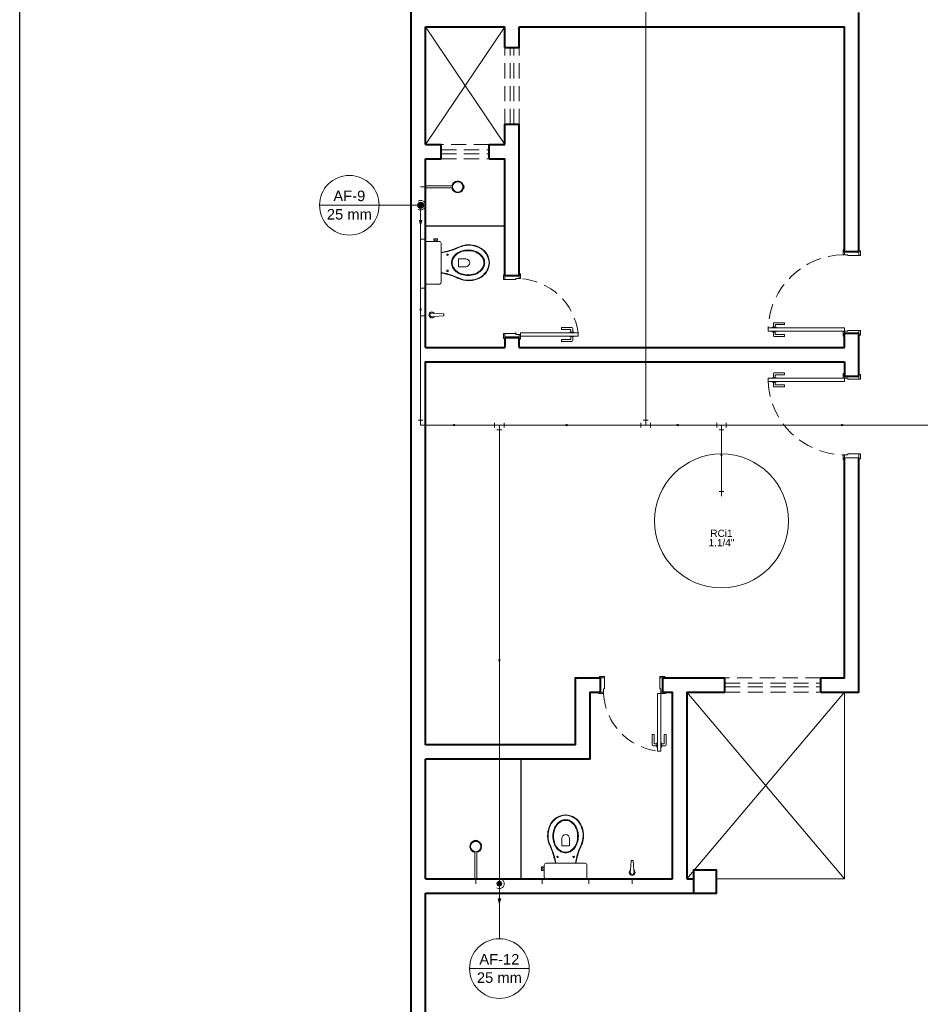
# Model space of a CAD drawing. Header units: millimetres. Extents: x 2637.1 to 2691.1, y 1460.1 to 1556.5.
# Tile 2 of 8: x 2637.1 to 2656, y 1480 to 1500.5. Entities that reach past the tile are written whole.
import ezdxf

# ---------------------------------------------------------------- set-up
doc = ezdxf.new("R2010")
doc.units = ezdxf.units.MM
doc.header["$MEASUREMENT"] = 0
doc.linetypes.add('HIDDEN2', pattern=[0.47625, 0.3175, -0.15875])
for name, color, linetype, lineweight in [('AF-Colunas', 4, 'Continuous', 5), ('AF-Condutos', 4, 'Continuous', 5), ('AF-Conexões', 9, 'Continuous', 5), ('AF-Indicação coluna', 5, 'Continuous', 5), ('AF-Sentido conduto', 9, 'Continuous', 5), ('DI-Detalhes', 1, 'Continuous', 30), ('MB_ALVENARIA', 7, 'Continuous', 40), ('MB_ESQUADRIA', 7, 'Continuous', 5), ('MB_MOBILIÁRIO', 8, 'Continuous', 13), ('Nível 1', 7, 'Continuous', 5), ('Textos', 7, 'Continuous', 5)]:
    doc.layers.add(name, color=color, linetype=linetype, lineweight=lineweight)
doc.layers.add('ARQ-ALVENARIA', color=4, linetype='Continuous')
doc.layers.add('ARQ-PISO', color=8, linetype='Continuous')
doc.styles.add('Arial', font='txt')

msp = doc.modelspace()

# ---------------------------------------------------------------- hatches: boundary and pattern name
at = {"layer": 'AF-Condutos', "linetype": 'Continuous'}
for points in [[(2645.516, 1496.204), (2645.555, 1496.349), (2645.477, 1496.349)], [(2647.162, 1482.031), (2647.201, 1482.175), (2647.124, 1482.175)]]:
    msp.add_hatch(color=256, dxfattribs=at).paths.add_polyline_path(points)
at = {"layer": 'AF-Sentido conduto', "linetype": 'Continuous'}
for points in [[(2645.516, 1494.558), (2645.49, 1494.462), (2645.542, 1494.462)], [(2646.139, 1492.062), (2646.236, 1492.036), (2646.236, 1492.088)], [(2648.491, 1492.062), (2648.588, 1492.036), (2648.588, 1492.088)], [(2650.812, 1492.062), (2650.908, 1492.036), (2650.908, 1492.088)], [(2654.399, 1492.062), (2654.302, 1492.088), (2654.302, 1492.036)], [(2651.803, 1491.519), (2651.777, 1491.422), (2651.829, 1491.422)], [(2647.162, 1487.071), (2647.188, 1487.168), (2647.137, 1487.168)]]:
    msp.add_hatch(color=256, dxfattribs=at).paths.add_polyline_path(points)

# ---------------------------------------------------------------- linework, layer by layer
at = {"layer": 'AF-Colunas', "const_width": 0.05}
for points in [[(2645.541, 1496.654, 1), (2645.491, 1496.654, 1)], [(2647.187, 1482.481, 1), (2647.137, 1482.481, 1)]]:
    msp.add_lwpolyline(points, format="xyb", close=True, dxfattribs=at)
at = {"layer": 'AF-Colunas'}
for centre in [(2645.516, 1496.654), (2647.162, 1482.481)]:
    msp.add_circle(centre, 0.05, dxfattribs=at)
at = {"layer": 'AF-Condutos'}
for p, q in [((2650.22, 1492.162), (2650.22, 1518.771)), ((2645.516, 1492.162), (2645.516, 1496.604)), ((2647.062, 1492.062), (2645.616, 1492.062)), ((2647.162, 1491.962), (2647.162, 1482.531)), ((2650.12, 1492.062), (2647.262, 1492.062)), ((2651.703, 1492.062), (2650.32, 1492.062)), ((2651.803, 1490.675), (2651.803, 1491.962)), ((2651.903, 1492.062), (2656.495, 1492.062))]:
    msp.add_line(p, q, dxfattribs=at)
for points in [[(2645.466, 1496.568), (2645.48, 1496.561), (2645.495, 1496.557), (2645.51, 1496.554), (2645.526, 1496.555), (2645.541, 1496.557), (2645.556, 1496.562), (2645.569, 1496.57), (2645.582, 1496.579), (2645.593, 1496.59), (2645.602, 1496.603), (2645.609, 1496.616), (2645.613, 1496.631), (2645.616, 1496.647), (2645.616, 1496.662), (2645.613, 1496.677), (2645.609, 1496.692), (2645.602, 1496.706), (2645.593, 1496.719), (2645.582, 1496.73), (2645.569, 1496.739), (2645.556, 1496.746), (2645.541, 1496.751), (2645.526, 1496.754), (2645.51, 1496.754), (2645.495, 1496.752), (2645.48, 1496.748), (2645.466, 1496.741)], [(2645.516, 1496.554), (2645.516, 1496.204)], [(2647.112, 1482.394), (2647.126, 1482.387), (2647.141, 1482.383), (2647.157, 1482.381), (2647.172, 1482.381), (2647.187, 1482.384), (2647.202, 1482.389), (2647.216, 1482.396), (2647.228, 1482.405), (2647.239, 1482.416), (2647.248, 1482.429), (2647.255, 1482.443), (2647.26, 1482.458), (2647.262, 1482.473), (2647.262, 1482.488), (2647.26, 1482.504), (2647.255, 1482.518), (2647.248, 1482.532), (2647.239, 1482.545), (2647.228, 1482.556), (2647.216, 1482.565), (2647.202, 1482.572), (2647.187, 1482.577), (2647.172, 1482.58), (2647.157, 1482.58), (2647.141, 1482.578), (2647.126, 1482.574), (2647.112, 1482.567)], [(2647.162, 1482.381), (2647.162, 1482.031)]]:
    msp.add_lwpolyline(points, dxfattribs=at)
at = {"layer": 'AF-Conexões'}
for p, q in [((2645.466, 1492.162), (2645.566, 1492.162)), ((2645.516, 1492.062), (2645.516, 1492.162)), ((2645.616, 1492.112), (2645.616, 1492.012)), ((2647.062, 1492.012), (2647.062, 1492.112)), ((2647.262, 1492.112), (2647.262, 1492.012)), ((2650.12, 1492.012), (2650.12, 1492.112)), ((2650.17, 1492.162), (2650.27, 1492.162)), ((2650.22, 1492.062), (2650.22, 1492.162)), ((2650.32, 1492.112), (2650.32, 1492.012)), ((2651.703, 1492.012), (2651.703, 1492.112)), ((2651.903, 1492.112), (2651.903, 1492.012)), ((2645.516, 1492.062), (2645.616, 1492.062)), ((2647.162, 1492.062), (2647.062, 1492.062)), ((2647.212, 1491.962), (2647.112, 1491.962)), ((2647.162, 1492.062), (2647.262, 1492.062)), ((2647.162, 1492.062), (2647.162, 1491.962)), ((2650.22, 1492.062), (2650.12, 1492.062)), ((2650.22, 1492.062), (2650.32, 1492.062)), ((2651.803, 1492.062), (2651.703, 1492.062)), ((2651.853, 1491.962), (2651.753, 1491.962)), ((2651.803, 1492.062), (2651.903, 1492.062)), ((2651.803, 1492.062), (2651.803, 1491.962)), ((2651.753, 1490.675), (2651.853, 1490.675)), ((2651.803, 1490.575), (2651.803, 1490.675))]:
    msp.add_line(p, q, dxfattribs=at)
msp.add_circle((2651.803, 1490.059), 1.4, dxfattribs=at)
at = {"layer": 'AF-Indicação coluna'}
for p, q in [((2643.404, 1496.654), (2644.65, 1496.654)), ((2644.65, 1496.654), (2645.466, 1496.654)), ((2647.162, 1481.332), (2647.162, 1482.431)), ((2646.539, 1480.709), (2647.785, 1480.709))]:
    msp.add_line(p, q, dxfattribs=at)
for centre in [(2644.027, 1496.654), (2647.162, 1480.709)]:
    msp.add_circle(centre, 0.623, dxfattribs=at)
at = {"layer": 'AF-Sentido conduto'}
for points in [[(2645.516, 1494.158), (2645.516, 1494.558)], [(2646.539, 1492.062), (2646.139, 1492.062)], [(2648.891, 1492.062), (2648.491, 1492.062)], [(2651.212, 1492.062), (2650.812, 1492.062)], [(2653.999, 1492.062), (2654.399, 1492.062)], [(2651.803, 1491.119), (2651.803, 1491.519)], [(2647.162, 1487.471), (2647.162, 1487.071)]]:
    msp.add_lwpolyline(points, dxfattribs=at)
at = {"layer": 'ARQ-ALVENARIA'}
msp.add_lwpolyline([(2654.376, 1493.081), (2654.376, 1493.381)], dxfattribs=at)
at = {"layer": 'ARQ-PISO'}
msp.add_line((2647.616, 1482.581), (2647.616, 1485.081), dxfattribs=at)
msp.add_lwpolyline([(2645.616, 1496.221), (2645.616, 1496.221), (2647.276, 1496.221)], dxfattribs=at)
at = {"layer": 'DI-Detalhes'}
msp.add_lwpolyline([(2637.139, 1521.565), (2674.777, 1521.565), (2674.777, 1460.108), (2637.139, 1460.108), (2637.139, 1521.565)], dxfattribs=at)
at = {"layer": 'MB_ALVENARIA'}
for p, q in [((2645.316, 1463.201), (2645.316, 1553.041)), ((2645.616, 1497.921), (2645.616, 1500.381)), ((2645.616, 1493.681), (2645.616, 1497.621)), ((2654.376, 1493.681), (2654.376, 1493.981)), ((2654.376, 1493.981), (2654.676, 1493.981)), ((2647.576, 1493.881), (2647.276, 1493.881)), ((2647.276, 1493.881), (2647.276, 1493.681)), ((2647.576, 1493.681), (2647.576, 1493.881)), ((2645.616, 1485.381), (2645.616, 1493.381)), ((2650.576, 1486.781), (2651.076, 1486.781)), ((2651.076, 1486.481), (2651.076, 1482.581)), ((2645.616, 1482.581), (2645.616, 1485.081)), ((2645.616, 1468.441), (2645.616, 1482.281))]:
    msp.add_line(p, q, dxfattribs=at)
for points in [[(2654.676, 1495.681), (2654.676, 1500.681)], [(2645.616, 1500.381), (2647.276, 1500.381)], [(2647.276, 1499.951), (2647.276, 1500.381)], [(2647.576, 1499.951), (2647.576, 1500.381)], [(2647.576, 1500.381), (2654.376, 1500.381)], [(2654.376, 1495.681), (2654.376, 1500.381)], [(2647.276, 1499.951), (2647.576, 1499.951)], [(2647.276, 1497.921), (2647.276, 1498.351)], [(2647.276, 1498.351), (2647.576, 1498.351)], [(2647.576, 1495.181), (2647.576, 1498.351)], [(2645.616, 1497.921), (2645.946, 1497.921)], [(2645.946, 1497.621), (2645.946, 1497.921)], [(2646.946, 1497.921), (2647.276, 1497.921)], [(2646.946, 1497.621), (2646.946, 1497.921)], [(2645.616, 1497.621), (2645.946, 1497.621)], [(2646.946, 1497.621), (2647.276, 1497.621)], [(2647.276, 1495.181), (2647.276, 1497.621)], [(2654.676, 1495.681), (2654.376, 1495.681)], [(2647.576, 1495.181), (2647.276, 1495.181)], [(2654.376, 1493.681), (2654.376, 1493.981)], [(2654.676, 1493.081), (2654.676, 1493.981)], [(2647.575, 1493.894), (2647.275, 1493.894)], [(2645.616, 1493.681), (2647.276, 1493.681)], [(2647.576, 1493.681), (2654.376, 1493.681)], [(2645.616, 1493.381), (2645.616, 1493.381), (2654.376, 1493.381)], [(2654.376, 1493.381), (2654.376, 1493.081), (2654.676, 1493.081)], [(2653.876, 1486.481), (2654.676, 1486.481), (2654.676, 1491.381)], [(2653.876, 1486.781), (2654.376, 1486.781), (2654.376, 1491.381)], [(2648.756, 1485.381), (2648.756, 1486.781), (2649.276, 1486.781)], [(2649.276, 1486.481), (2649.276, 1486.781)], [(2650.576, 1486.481), (2650.576, 1486.781)], [(2651.076, 1486.781), (2651.876, 1486.781)], [(2651.876, 1486.481), (2651.876, 1486.781)], [(2653.876, 1486.481), (2653.876, 1486.781)], [(2649.056, 1485.081), (2649.056, 1486.481), (2649.276, 1486.481)], [(2650.576, 1486.481), (2650.776, 1486.481), (2650.776, 1482.581)], [(2651.076, 1486.481), (2651.876, 1486.481)], [(2648.756, 1485.381), (2645.616, 1485.381)], [(2649.056, 1485.081), (2645.616, 1485.081)], [(2651.216, 1482.281), (2651.696, 1482.281), (2651.696, 1482.761), (2651.216, 1482.761), (2651.216, 1482.281)], [(2645.616, 1482.581), (2650.776, 1482.581)], [(2645.616, 1482.581), (2650.776, 1482.581), (2650.776, 1482.581)], [(2651.076, 1482.581), (2651.216, 1482.581)], [(2645.616, 1482.281), (2651.216, 1482.281)]]:
    msp.add_lwpolyline(points, dxfattribs=at)
at = {"layer": 'MB_ESQUADRIA'}
for p, q in [((2654.376, 1495.621), (2654.376, 1495.671)), ((2654.446, 1495.621), (2654.376, 1495.621)), ((2654.446, 1495.621), (2654.446, 1495.601)), ((2654.446, 1495.601), (2654.676, 1495.601)), ((2654.676, 1495.601), (2654.676, 1495.671)), ((2647.276, 1495.101), (2647.276, 1495.171)), ((2647.276, 1495.101), (2647.276, 1495.171)), ((2647.576, 1495.121), (2647.576, 1495.171)), ((2647.576, 1495.121), (2647.576, 1495.171)), ((2647.506, 1495.101), (2647.276, 1495.101)), ((2647.506, 1495.101), (2647.276, 1495.101)), ((2647.506, 1495.121), (2647.506, 1495.101)), ((2647.506, 1495.121), (2647.576, 1495.121)), ((2647.506, 1495.121), (2647.506, 1495.101)), ((2647.506, 1495.121), (2647.576, 1495.121)), ((2652.887, 1494.104), (2652.887, 1494.181)), ((2652.907, 1494.201), (2653.121, 1494.201)), ((2652.927, 1494.151), (2652.927, 1494.104)), ((2653.121, 1494.161), (2652.937, 1494.161)), ((2653.121, 1494.201), (2653.121, 1494.161)), ((2647.505, 1493.974), (2647.275, 1493.974)), ((2647.505, 1493.974), (2647.275, 1493.974)), ((2647.505, 1493.974), (2647.275, 1493.974)), ((2647.275, 1493.974), (2647.275, 1493.904)), ((2647.275, 1493.974), (2647.275, 1493.904)), ((2647.505, 1493.994), (2647.505, 1493.974)), ((2647.505, 1493.954), (2647.505, 1493.974)), ((2647.505, 1493.954), (2647.505, 1493.974)), ((2647.505, 1493.954), (2647.575, 1493.954)), ((2647.505, 1493.954), (2647.575, 1493.954)), ((2647.575, 1493.954), (2647.575, 1493.904)), ((2647.575, 1493.954), (2647.575, 1493.904)), ((2648.461, 1494.101), (2648.461, 1494.061)), ((2648.675, 1494.101), (2648.461, 1494.101)), ((2648.461, 1494.101), (2648.461, 1494.061)), ((2648.675, 1494.101), (2648.461, 1494.101)), ((2648.461, 1494.061), (2648.645, 1494.061)), ((2648.461, 1494.061), (2648.645, 1494.061)), ((2648.635, 1494.004), (2648.635, 1493.991)), ((2648.72, 1494.004), (2648.635, 1494.004)), ((2648.635, 1494.004), (2648.635, 1493.991)), ((2648.72, 1494.004), (2648.635, 1494.004)), ((2648.655, 1494.051), (2648.655, 1494.004)), ((2648.655, 1494.051), (2648.655, 1494.004)), ((2648.695, 1494.004), (2648.695, 1494.081)), ((2648.695, 1494.004), (2648.695, 1494.081)), ((2648.72, 1493.991), (2648.72, 1494.004)), ((2648.72, 1493.991), (2648.72, 1494.004)), ((2652.862, 1494.091), (2652.862, 1494.104)), ((2652.862, 1494.104), (2652.947, 1494.104)), ((2652.862, 1494.021), (2652.862, 1494.009)), ((2652.862, 1494.009), (2652.947, 1494.009)), ((2652.887, 1494.009), (2652.887, 1493.931)), ((2652.927, 1493.961), (2652.927, 1494.009)), ((2653.121, 1493.951), (2652.937, 1493.951)), ((2652.947, 1494.104), (2652.947, 1494.091)), ((2652.947, 1494.009), (2652.947, 1494.021)), ((2653.121, 1493.911), (2653.121, 1493.951)), ((2654.376, 1494.021), (2654.376, 1493.971)), ((2654.446, 1494.021), (2654.376, 1494.021)), ((2654.376, 1494.021), (2654.376, 1493.971)), ((2654.446, 1494.021), (2654.376, 1494.021)), ((2654.446, 1494.041), (2654.676, 1494.041)), ((2654.446, 1494.021), (2654.446, 1494.041)), ((2654.446, 1494.041), (2654.676, 1494.041)), ((2654.446, 1494.021), (2654.446, 1494.041)), ((2654.676, 1494.041), (2654.676, 1493.971)), ((2654.676, 1494.041), (2654.676, 1493.971)), ((2648.461, 1493.811), (2648.461, 1493.851)), ((2648.461, 1493.851), (2648.645, 1493.851)), ((2648.461, 1493.811), (2648.461, 1493.851)), ((2648.461, 1493.851), (2648.645, 1493.851)), ((2648.675, 1493.811), (2648.461, 1493.811)), ((2648.675, 1493.811), (2648.461, 1493.811)), ((2648.635, 1493.909), (2648.635, 1493.921)), ((2648.635, 1493.909), (2648.635, 1493.921)), ((2648.72, 1493.909), (2648.635, 1493.909)), ((2648.72, 1493.909), (2648.635, 1493.909)), ((2648.655, 1493.861), (2648.655, 1493.909)), ((2648.655, 1493.861), (2648.655, 1493.909)), ((2648.695, 1493.909), (2648.695, 1493.831)), ((2648.695, 1493.909), (2648.695, 1493.831)), ((2648.72, 1493.921), (2648.72, 1493.909)), ((2648.72, 1493.921), (2648.72, 1493.909)), ((2652.907, 1493.911), (2653.121, 1493.911)), ((2652.887, 1493.052), (2652.887, 1493.13)), ((2652.907, 1493.15), (2653.121, 1493.15)), ((2653.121, 1493.11), (2652.937, 1493.11)), ((2653.121, 1493.15), (2653.121, 1493.11)), ((2652.862, 1493.04), (2652.862, 1493.052)), ((2652.862, 1493.052), (2652.947, 1493.052)), ((2652.862, 1492.97), (2652.862, 1492.957)), ((2652.862, 1492.957), (2652.947, 1492.957)), ((2652.887, 1492.957), (2652.887, 1492.88)), ((2652.927, 1493.1), (2652.927, 1493.052)), ((2652.927, 1492.91), (2652.927, 1492.957)), ((2652.947, 1493.052), (2652.947, 1493.04)), ((2652.947, 1492.957), (2652.947, 1492.97)), ((2654.376, 1493.04), (2654.376, 1493.09)), ((2654.376, 1493.04), (2654.376, 1493.09)), ((2654.446, 1493.04), (2654.376, 1493.04)), ((2654.446, 1493.04), (2654.376, 1493.04)), ((2654.446, 1493.04), (2654.446, 1493.02)), ((2654.446, 1493.04), (2654.446, 1493.02)), ((2654.446, 1493.02), (2654.676, 1493.021)), ((2654.446, 1493.02), (2654.676, 1493.021)), ((2654.676, 1493.021), (2654.676, 1493.091)), ((2654.676, 1493.021), (2654.676, 1493.091)), ((2652.907, 1492.86), (2653.121, 1492.86)), ((2653.121, 1492.9), (2652.937, 1492.9)), ((2653.121, 1492.86), (2653.121, 1492.9)), ((2654.376, 1491.441), (2654.376, 1491.39)), ((2654.446, 1491.44), (2654.376, 1491.44)), ((2654.446, 1491.46), (2654.676, 1491.46)), ((2654.446, 1491.44), (2654.446, 1491.46)), ((2654.676, 1491.46), (2654.676, 1491.39)), ((2649.356, 1486.781), (2649.286, 1486.781)), ((2649.356, 1486.781), (2649.286, 1486.781)), ((2649.356, 1486.551), (2649.356, 1486.781)), ((2649.356, 1486.551), (2649.356, 1486.781)), ((2650.516, 1486.551), (2650.516, 1486.781)), ((2650.516, 1486.781), (2650.586, 1486.781)), ((2650.516, 1486.551), (2650.516, 1486.781)), ((2650.516, 1486.781), (2650.586, 1486.781)), ((2650.516, 1486.551), (2650.516, 1486.781)), ((2650.516, 1486.781), (2650.586, 1486.781)), ((2650.516, 1486.551), (2650.516, 1486.781)), ((2650.516, 1486.781), (2650.586, 1486.781)), ((2649.336, 1486.551), (2649.356, 1486.551)), ((2649.336, 1486.551), (2649.336, 1486.481)), ((2649.336, 1486.551), (2649.356, 1486.551)), ((2649.336, 1486.551), (2649.336, 1486.481)), ((2650.536, 1486.551), (2650.516, 1486.551)), ((2650.536, 1486.551), (2650.516, 1486.551)), ((2650.536, 1486.551), (2650.516, 1486.551)), ((2650.536, 1486.551), (2650.516, 1486.551)), ((2650.536, 1486.551), (2650.536, 1486.481)), ((2650.536, 1486.551), (2650.536, 1486.481)), ((2650.536, 1486.551), (2650.536, 1486.481)), ((2650.536, 1486.551), (2650.536, 1486.481)), ((2649.336, 1486.481), (2649.286, 1486.481)), ((2649.336, 1486.481), (2649.286, 1486.481)), ((2650.536, 1486.481), (2650.586, 1486.481)), ((2650.536, 1486.481), (2650.586, 1486.481)), ((2650.536, 1486.481), (2650.586, 1486.481)), ((2650.536, 1486.481), (2650.586, 1486.481)), ((2650.355, 1485.596), (2650.395, 1485.596)), ((2650.355, 1485.382), (2650.355, 1485.596)), ((2650.355, 1485.596), (2650.395, 1485.596)), ((2650.355, 1485.382), (2650.355, 1485.596)), ((2650.395, 1485.596), (2650.395, 1485.412)), ((2650.395, 1485.596), (2650.395, 1485.412)), ((2650.645, 1485.595), (2650.605, 1485.595)), ((2650.605, 1485.595), (2650.605, 1485.411)), ((2650.645, 1485.595), (2650.605, 1485.595)), ((2650.605, 1485.595), (2650.605, 1485.411)), ((2650.645, 1485.381), (2650.645, 1485.595)), ((2650.645, 1485.381), (2650.645, 1485.595)), ((2650.453, 1485.362), (2650.375, 1485.362)), ((2650.453, 1485.362), (2650.375, 1485.362)), ((2650.405, 1485.402), (2650.453, 1485.402)), ((2650.405, 1485.402), (2650.453, 1485.402)), ((2650.453, 1485.422), (2650.465, 1485.422)), ((2650.453, 1485.336), (2650.453, 1485.422)), ((2650.453, 1485.422), (2650.465, 1485.422)), ((2650.453, 1485.336), (2650.453, 1485.422)), ((2650.465, 1485.336), (2650.453, 1485.336)), ((2650.465, 1485.336), (2650.453, 1485.336)), ((2650.548, 1485.422), (2650.535, 1485.422)), ((2650.548, 1485.422), (2650.535, 1485.422)), ((2650.535, 1485.336), (2650.548, 1485.336)), ((2650.535, 1485.336), (2650.548, 1485.336)), ((2650.548, 1485.336), (2650.548, 1485.422)), ((2650.548, 1485.336), (2650.548, 1485.422)), ((2650.595, 1485.401), (2650.548, 1485.401)), ((2650.595, 1485.401), (2650.548, 1485.401)), ((2650.548, 1485.361), (2650.625, 1485.361)), ((2650.548, 1485.361), (2650.625, 1485.361))]:
    msp.add_line(p, q, dxfattribs=at)
at = {"layer": 'MB_ESQUADRIA', "linetype": 'Continuous'}
for points in [[(2645.616, 1500.381), (2647.276, 1497.921)], [(2647.276, 1500.381), (2645.616, 1497.921)], [(2651.076, 1486.481), (2654.376, 1482.581)], [(2654.376, 1486.481), (2651.076, 1482.581)], [(2654.376, 1486.481), (2654.376, 1482.581)], [(2651.696, 1482.581), (2654.376, 1482.581)]]:
    msp.add_lwpolyline(points, dxfattribs=at)
at = {"layer": 'MB_ESQUADRIA', "linetype": 'HIDDEN2'}
for points in [[(2647.276, 1498.351), (2647.276, 1499.951)], [(2647.386, 1498.351), (2647.386, 1499.951)], [(2647.466, 1498.351), (2647.466, 1499.951)], [(2647.576, 1498.351), (2647.576, 1499.951)], [(2646.946, 1497.921), (2645.946, 1497.921)], [(2645.946, 1497.811), (2646.946, 1497.811)], [(2645.946, 1497.731), (2646.946, 1497.731)], [(2645.946, 1497.621), (2646.946, 1497.621)], [(2653.876, 1486.781), (2651.876, 1486.781)], [(2651.876, 1486.671), (2653.876, 1486.671)], [(2651.876, 1486.591), (2653.876, 1486.591)], [(2651.876, 1486.481), (2653.876, 1486.481)]]:
    msp.add_lwpolyline(points, dxfattribs=at)
at = {"layer": 'MB_ESQUADRIA'}
for points in [[(2654.376, 1495.671), (2654.376, 1495.721), (2654.346, 1495.721), (2654.346, 1495.621), (2654.376, 1495.621), (2654.376, 1495.621)], [(2654.676, 1495.601), (2654.706, 1495.601), (2654.706, 1495.701), (2654.676, 1495.701), (2654.676, 1495.671)], [(2647.276, 1495.101), (2647.246, 1495.101), (2647.246, 1495.201), (2647.276, 1495.201), (2647.276, 1495.171)], [(2647.276, 1495.101), (2647.246, 1495.101), (2647.246, 1495.201), (2647.276, 1495.201), (2647.276, 1495.171)], [(2647.576, 1495.171), (2647.576, 1495.221), (2647.606, 1495.221), (2647.606, 1495.121), (2647.576, 1495.121), (2647.576, 1495.121)], [(2647.576, 1495.171), (2647.576, 1495.221), (2647.606, 1495.221), (2647.606, 1495.121), (2647.576, 1495.121), (2647.576, 1495.121)], [(2647.275, 1493.974), (2647.245, 1493.974), (2647.245, 1493.874), (2647.275, 1493.874), (2647.275, 1493.904)], [(2647.275, 1493.974), (2647.245, 1493.974), (2647.245, 1493.874), (2647.275, 1493.874), (2647.275, 1493.904)], [(2647.575, 1493.904), (2647.575, 1493.854), (2647.605, 1493.854), (2647.605, 1493.954), (2647.575, 1493.954), (2647.575, 1493.954)], [(2647.575, 1493.904), (2647.575, 1493.854), (2647.605, 1493.854), (2647.605, 1493.954), (2647.575, 1493.954), (2647.575, 1493.954)], [(2648.806, 1493.991), (2647.606, 1493.991), (2647.606, 1493.921), (2648.806, 1493.921), (2648.806, 1493.991)], [(2654.376, 1493.971), (2654.376, 1493.921), (2654.346, 1493.921), (2654.346, 1494.021), (2654.376, 1494.021), (2654.376, 1494.021)], [(2654.376, 1493.971), (2654.376, 1493.921), (2654.346, 1493.921), (2654.346, 1494.021), (2654.376, 1494.021), (2654.376, 1494.021)], [(2654.676, 1494.041), (2654.706, 1494.041), (2654.706, 1493.941), (2654.676, 1493.941), (2654.676, 1493.971)], [(2654.676, 1494.041), (2654.706, 1494.041), (2654.706, 1493.941), (2654.676, 1493.941), (2654.676, 1493.971)], [(2654.376, 1493.09), (2654.376, 1493.14), (2654.346, 1493.14), (2654.346, 1493.04), (2654.376, 1493.04), (2654.376, 1493.04)], [(2654.376, 1493.09), (2654.376, 1493.14), (2654.346, 1493.14), (2654.346, 1493.04), (2654.376, 1493.04), (2654.376, 1493.04)], [(2654.676, 1493.021), (2654.706, 1493.021), (2654.706, 1493.121), (2654.676, 1493.121), (2654.676, 1493.091)], [(2654.676, 1493.021), (2654.706, 1493.021), (2654.706, 1493.121), (2654.676, 1493.121), (2654.676, 1493.091)], [(2654.376, 1491.39), (2654.376, 1491.341), (2654.346, 1491.341), (2654.346, 1491.441), (2654.376, 1491.441), (2654.376, 1491.44)], [(2654.676, 1491.381), (2654.376, 1491.381)], [(2654.676, 1491.46), (2654.706, 1491.46), (2654.706, 1491.36), (2654.676, 1491.36), (2654.676, 1491.39)], [(2649.356, 1486.781), (2649.356, 1486.811), (2649.256, 1486.811), (2649.256, 1486.781), (2649.286, 1486.781)], [(2649.356, 1486.781), (2649.356, 1486.811), (2649.256, 1486.811), (2649.256, 1486.781), (2649.286, 1486.781)], [(2650.516, 1486.781), (2650.516, 1486.811), (2650.616, 1486.811), (2650.616, 1486.781), (2650.586, 1486.781)], [(2650.516, 1486.781), (2650.516, 1486.811), (2650.616, 1486.811), (2650.616, 1486.781), (2650.586, 1486.781)], [(2650.516, 1486.781), (2650.516, 1486.811), (2650.616, 1486.811), (2650.616, 1486.781), (2650.586, 1486.781)], [(2650.516, 1486.781), (2650.516, 1486.811), (2650.616, 1486.811), (2650.616, 1486.781), (2650.586, 1486.781)], [(2649.286, 1486.481), (2649.236, 1486.481), (2649.236, 1486.451), (2649.336, 1486.451), (2649.336, 1486.481), (2649.336, 1486.481)], [(2649.286, 1486.481), (2649.236, 1486.481), (2649.236, 1486.451), (2649.336, 1486.451), (2649.336, 1486.481), (2649.336, 1486.481)], [(2650.466, 1485.251), (2650.466, 1486.451), (2650.536, 1486.451), (2650.536, 1485.251), (2650.466, 1485.251)], [(2650.586, 1486.481), (2650.636, 1486.481), (2650.636, 1486.451), (2650.536, 1486.451), (2650.536, 1486.481), (2650.536, 1486.481)], [(2650.586, 1486.481), (2650.636, 1486.481), (2650.636, 1486.451), (2650.536, 1486.451), (2650.536, 1486.481), (2650.536, 1486.481)], [(2650.586, 1486.481), (2650.636, 1486.481), (2650.636, 1486.451), (2650.536, 1486.451), (2650.536, 1486.481), (2650.536, 1486.481)], [(2650.586, 1486.481), (2650.636, 1486.481), (2650.636, 1486.451), (2650.536, 1486.451), (2650.536, 1486.481), (2650.536, 1486.481)]]:
    msp.add_lwpolyline(points, dxfattribs=at)
for points in [[(2654.376, 1494.091), (2652.776, 1494.091), (2652.776, 1494.021), (2654.376, 1494.021)], [(2654.376, 1492.97), (2652.776, 1492.97), (2652.776, 1493.04), (2654.376, 1493.04)]]:
    msp.add_lwpolyline(points, close=True, dxfattribs=at)
at = {"layer": 'MB_ESQUADRIA', "linetype": 'HIDDEN2'}
for centre, radius, start, end in [((2654.378, 1494.017), 1.604, 91.1406, 177.3493), ((2647.519, 1493.826), 1.297, 7.2854, 86.1598), ((2647.519, 1493.826), 1.297, 7.2854, 86.1598), ((2654.378, 1493.044), 1.604, 182.6507, 268.8594), ((2650.63, 1486.537), 1.297, 183.8402, 262.7146), ((2650.63, 1486.537), 1.297, 183.8402, 262.7146)]:
    msp.add_arc(centre, radius, start, end, dxfattribs=at)
at = {"layer": 'MB_ESQUADRIA'}
for centre, radius, start, end in [((2652.907, 1494.181), 0.02, 89.9711, 179.9711), ((2652.937, 1494.151), 0.01, 89.9711, 179.9711), ((2648.645, 1494.051), 0.01, 0.0289, 90.0289), ((2648.645, 1494.051), 0.01, 0.0289, 90.0289), ((2648.675, 1494.081), 0.02, 0.0289, 90.0289), ((2648.675, 1494.081), 0.02, 0.0289, 90.0289), ((2652.937, 1493.961), 0.01, 179.9711, 269.9711), ((2648.645, 1493.861), 0.01, 270.0289, 0.0289), ((2648.645, 1493.861), 0.01, 270.0289, 0.0289), ((2648.675, 1493.831), 0.02, 270.0289, 0.0289), ((2648.675, 1493.831), 0.02, 270.0289, 0.0289), ((2652.907, 1493.931), 0.02, 179.9711, 269.9711), ((2652.907, 1493.13), 0.02, 90.0289, 180.0289), ((2652.937, 1493.1), 0.01, 90.0289, 180.0289), ((2652.937, 1492.91), 0.01, 180.0289, 270.0289), ((2652.907, 1492.88), 0.02, 180.0289, 270.0289), ((2650.375, 1485.382), 0.02, 179.9711, 269.9711), ((2650.375, 1485.382), 0.02, 179.9711, 269.9711), ((2650.405, 1485.412), 0.01, 179.9711, 269.9711), ((2650.405, 1485.412), 0.01, 179.9711, 269.9711), ((2650.595, 1485.411), 0.01, 269.9711, 359.9711), ((2650.595, 1485.411), 0.01, 269.9711, 359.9711), ((2650.625, 1485.381), 0.02, 269.9711, 359.9711), ((2650.625, 1485.381), 0.02, 269.9711, 359.9711)]:
    msp.add_arc(centre, radius, start, end, dxfattribs=at)
at = {"layer": 'MB_MOBILIÁRIO'}
for p, q in [((2646.172, 1497.057), (2645.616, 1497.057)), ((2645.616, 1497.017), (2645.616, 1497.057)), ((2646.42, 1497.077), (2646.408, 1497.074)), ((2646.427, 1497.037), (2646.414, 1497.037)), ((2646.427, 1497.037), (2646.414, 1497.037)), ((2646.172, 1497.017), (2645.616, 1497.017)), ((2646.408, 1497.002), (2646.419, 1496.998)), ((2645.616, 1495.859), (2645.616, 1495.045)), ((2645.757, 1494.402), (2645.799, 1494.398)), ((2645.8, 1494.4), (2645.995, 1494.383)), ((2646.004, 1494.373), (2646.004, 1494.352)), ((2645.757, 1494.324), (2645.799, 1494.327)), ((2645.799, 1494.327), (2645.995, 1494.342)), ((2646.628, 1483.384), (2646.632, 1483.373)), ((2646.668, 1483.391), (2646.668, 1483.378)), ((2646.668, 1483.391), (2646.668, 1483.378)), ((2646.704, 1483.373), (2646.707, 1483.384)), ((2646.648, 1483.137), (2646.648, 1482.581)), ((2646.688, 1483.137), (2646.688, 1482.581)), ((2649.9, 1482.764), (2649.917, 1482.96)), ((2649.927, 1482.969), (2649.948, 1482.969)), ((2649.973, 1482.764), (2649.958, 1482.96)), ((2649.898, 1482.721), (2649.902, 1482.764)), ((2649.976, 1482.721), (2649.973, 1482.764)), ((2646.688, 1482.581), (2646.648, 1482.581)), ((2648.139, 1482.581), (2648.954, 1482.581))]:
    msp.add_line(p, q, dxfattribs=at)
for points in [[(2645.616, 1495.859), (2645.616, 1495.859), (2645.619, 1495.875), (2645.627, 1495.888), (2645.64, 1495.897), (2645.656, 1495.899), (2645.904, 1495.899), (2645.904, 1495.899), (2645.92, 1495.897), (2645.932, 1495.888), (2645.941, 1495.875), (2645.944, 1495.859), (2645.944, 1495.453)], [(2645.867, 1495.925), (2645.867, 1495.955), (2645.831, 1495.955), (2645.795, 1495.955), (2645.795, 1495.925), (2645.801, 1495.925), (2645.801, 1495.899)], [(2645.801, 1495.925), (2645.861, 1495.925)], [(2645.861, 1495.925), (2645.861, 1495.899)], [(2645.867, 1495.925), (2645.861, 1495.925)], [(2645.945, 1495.658), (2645.945, 1495.658), (2645.944, 1495.657)], [(2645.616, 1495.045), (2645.616, 1495.045), (2645.619, 1495.029), (2645.627, 1495.018), (2645.64, 1495.009), (2645.656, 1495.006), (2645.904, 1495.006), (2645.904, 1495.006), (2645.92, 1495.009), (2645.932, 1495.018), (2645.941, 1495.029), (2645.944, 1495.045), (2645.944, 1495.453)], [(2646.461, 1495.533), (2646.306, 1495.533), (2646.306, 1495.451)], [(2646.461, 1495.371), (2646.306, 1495.371), (2646.306, 1495.453)], [(2645.945, 1495.248), (2645.945, 1495.248), (2645.944, 1495.248)], [(2648.466, 1483.425), (2648.466, 1483.271), (2648.547, 1483.271)], [(2648.627, 1483.425), (2648.627, 1483.271), (2648.546, 1483.271)], [(2648.073, 1482.831), (2648.043, 1482.831), (2648.043, 1482.795), (2648.043, 1482.76), (2648.073, 1482.76), (2648.073, 1482.765), (2648.099, 1482.765)], [(2648.073, 1482.831), (2648.073, 1482.825)], [(2648.073, 1482.765), (2648.073, 1482.825)], [(2648.073, 1482.825), (2648.099, 1482.825)], [(2648.139, 1482.581), (2648.139, 1482.581), (2648.123, 1482.583), (2648.111, 1482.592), (2648.102, 1482.605), (2648.099, 1482.621), (2648.099, 1482.868), (2648.099, 1482.868), (2648.102, 1482.884), (2648.111, 1482.897), (2648.123, 1482.906), (2648.139, 1482.908), (2648.546, 1482.908)], [(2648.341, 1482.91), (2648.341, 1482.91), (2648.341, 1482.908)], [(2648.954, 1482.581), (2648.954, 1482.581), (2648.97, 1482.583), (2648.981, 1482.592), (2648.99, 1482.605), (2648.992, 1482.621), (2648.992, 1482.868), (2648.992, 1482.868), (2648.99, 1482.884), (2648.981, 1482.897), (2648.97, 1482.906), (2648.954, 1482.908), (2648.546, 1482.908)], [(2648.75, 1482.91), (2648.75, 1482.91), (2648.75, 1482.908)]]:
    msp.add_lwpolyline(points, dxfattribs=at)
for points in [[(2646.16, 1495.453, -0.124451), (2646.185, 1495.551), (2646.185, 1495.551, -0.105729), (2646.262, 1495.641), (2646.262, 1495.641, -0.086876), (2646.371, 1495.698), (2646.371, 1495.698, -0.077041), (2646.508, 1495.72), (2646.508, 1495.72, -0.077041), (2646.645, 1495.698), (2646.645, 1495.698, -0.086876), (2646.754, 1495.641), (2646.754, 1495.641, -0.105729), (2646.831, 1495.551), (2646.831, 1495.551, -0.124451), (2646.856, 1495.453), (2646.856, 1495.453, -0.124451), (2646.831, 1495.355), (2646.831, 1495.355, -0.105729), (2646.754, 1495.264), (2646.754, 1495.264, -0.086876), (2646.645, 1495.207), (2646.645, 1495.207, -0.077041), (2646.508, 1495.186), (2646.508, 1495.186, -0.077041), (2646.371, 1495.207), (2646.371, 1495.207, -0.086876), (2646.262, 1495.264), (2646.262, 1495.264, -0.105729), (2646.185, 1495.355), (2646.185, 1495.355, -0.124451), (2646.16, 1495.453), (2646.16, 1495.453)], [(2646.176, 1495.453, -0.124451), (2646.2, 1495.545), (2646.2, 1495.545, -0.105729), (2646.273, 1495.63), (2646.273, 1495.63, -0.086876), (2646.377, 1495.685), (2646.377, 1495.685, -0.077041), (2646.508, 1495.705), (2646.508, 1495.705, -0.077041), (2646.639, 1495.685), (2646.639, 1495.685, -0.086876), (2646.743, 1495.63), (2646.743, 1495.63, -0.105729), (2646.816, 1495.545), (2646.816, 1495.545, -0.124451), (2646.84, 1495.453), (2646.84, 1495.453, -0.124451), (2646.816, 1495.361), (2646.816, 1495.361, -0.105729), (2646.743, 1495.275), (2646.743, 1495.275, -0.086876), (2646.639, 1495.221), (2646.639, 1495.221, -0.077041), (2646.508, 1495.201), (2646.508, 1495.201, -0.077041), (2646.377, 1495.221), (2646.377, 1495.221, -0.086876), (2646.273, 1495.275), (2646.273, 1495.275, -0.105729), (2646.2, 1495.361), (2646.2, 1495.361, -0.124451), (2646.176, 1495.453), (2646.176, 1495.453)], [(2648.546, 1483.125, -0.124451), (2648.448, 1483.149), (2648.448, 1483.149, -0.105729), (2648.357, 1483.226), (2648.357, 1483.226, -0.086876), (2648.3, 1483.336), (2648.3, 1483.336, -0.077041), (2648.279, 1483.472), (2648.279, 1483.472, -0.077041), (2648.3, 1483.609), (2648.3, 1483.609, -0.086876), (2648.357, 1483.718), (2648.357, 1483.718, -0.105729), (2648.448, 1483.796), (2648.448, 1483.796, -0.124451), (2648.546, 1483.82), (2648.546, 1483.82, -0.124451), (2648.644, 1483.796), (2648.644, 1483.796, -0.105729), (2648.734, 1483.718), (2648.734, 1483.718, -0.086876), (2648.791, 1483.609), (2648.791, 1483.609, -0.077041), (2648.813, 1483.472), (2648.813, 1483.472, -0.077041), (2648.791, 1483.336), (2648.791, 1483.336, -0.086876), (2648.734, 1483.226), (2648.734, 1483.226, -0.105729), (2648.644, 1483.149), (2648.644, 1483.149, -0.124451), (2648.546, 1483.125), (2648.546, 1483.125)], [(2648.546, 1483.141, -0.124451), (2648.454, 1483.164), (2648.454, 1483.164, -0.105729), (2648.368, 1483.237), (2648.368, 1483.237, -0.086876), (2648.314, 1483.341), (2648.314, 1483.341, -0.077041), (2648.294, 1483.472), (2648.294, 1483.472, -0.077041), (2648.314, 1483.604), (2648.314, 1483.604, -0.086876), (2648.368, 1483.708), (2648.368, 1483.708, -0.105729), (2648.454, 1483.781), (2648.454, 1483.781, -0.124451), (2648.546, 1483.804), (2648.546, 1483.804, -0.124451), (2648.638, 1483.781), (2648.638, 1483.781, -0.105729), (2648.723, 1483.708), (2648.723, 1483.708, -0.086876), (2648.778, 1483.604), (2648.778, 1483.604, -0.077041), (2648.798, 1483.472), (2648.798, 1483.472, -0.077041), (2648.778, 1483.341), (2648.778, 1483.341, -0.086876), (2648.723, 1483.237), (2648.723, 1483.237, -0.105729), (2648.638, 1483.164), (2648.638, 1483.164, -0.124451), (2648.546, 1483.141), (2648.546, 1483.141)]]:
    msp.add_lwpolyline(points, format="xyb", dxfattribs=at)
for centre, radius in [((2646.292, 1497.037), 0.108), ((2646.078, 1495.62), 0.015), ((2646.078, 1495.284), 0.015), ((2646.668, 1483.257), 0.108), ((2648.378, 1483.042), 0.015), ((2648.715, 1483.042), 0.015)]:
    msp.add_circle(centre, radius, dxfattribs=at)
for centre, radius, start, end in [((2646.292, 1497.037), 0.122, 17.388, 170.5313), ((2646.292, 1497.037), 0.122, 343.0092, 17.388), ((2646.42, 1497.076), 0.00097, 353.9787, 107.388), ((2646.498, 1497.068), 0.0775, 173.9787, 203.3533), ((2646.498, 1497.007), 0.0775, 156.6467, 185.2895), ((2646.292, 1497.037), 0.122, 189.4687, 343.0092), ((2646.42, 1496.999), 0.00097, 253.0092, 5.2895), ((2624.139, 1549.078), 57.726, 292.48168, 292.6462), ((2625.336, 1546.202), 54.62, 292.4743, 292.6486), ((2646.522, 1495.318), 0.51, 64.5542, 107.9096), ((2646.523, 1495.325), 0.493, 64.2375, 108.133), ((2645.683, 1497.17), 1.525, 279.837, 290.3091), ((2645.683, 1497.17), 1.535, 279.837, 290.3091), ((2646.576, 1495.436), 0.37, 2.7919, 64.2375), ((2646.576, 1495.436), 0.38, 2.7919, 64.2375), ((2646.461, 1495.452), 0.0809, 270, 90), ((2646.576, 1495.469), 0.37, 295.7625, 357.2081), ((2646.576, 1495.469), 0.38, 295.7625, 357.2081), ((2645.683, 1493.736), 1.525, 69.6909, 80.163), ((2645.683, 1493.736), 1.535, 69.6909, 80.163), ((2625.336, 1444.704), 54.62, 67.3514, 67.5257), ((2624.139, 1441.827), 57.726, 67.3538, 67.51832), ((2646.522, 1495.588), 0.51, 252.0904, 295.4458), ((2646.523, 1495.58), 0.493, 251.867, 295.7625), ((2645.751, 1494.363), 0.0618, 37.1379, 322.8621), ((2645.751, 1494.363), 0.0394, 81.1075, 278.8925), ((2645.994, 1494.373), 0.01, 0, 85.5537), ((2645.994, 1494.352), 0.01, 274.4463, 0), ((2648.562, 1483.541), 0.38, 92.7919, 154.2375), ((2648.562, 1483.541), 0.37, 92.7919, 154.2375), ((2648.529, 1483.541), 0.37, 25.7625, 87.2081), ((2648.529, 1483.541), 0.38, 25.7625, 87.2081), ((2648.681, 1483.487), 0.51, 154.5542, 197.9096), ((2648.673, 1483.487), 0.493, 154.2375, 198.133), ((2648.418, 1483.487), 0.493, 341.867, 25.7625), ((2648.411, 1483.487), 0.51, 342.0904, 25.4458), ((2648.546, 1483.425), 0.0809, 0, 180), ((2646.668, 1483.257), 0.122, 107.388, 260.5313), ((2646.629, 1483.384), 0.00097, 83.9787, 197.388), ((2646.637, 1483.462), 0.0775, 263.9787, 293.3533), ((2646.668, 1483.257), 0.122, 73.0092, 107.388), ((2646.699, 1483.462), 0.0775, 246.6467, 275.2895), ((2646.668, 1483.257), 0.122, 279.4687, 73.0092), ((2646.706, 1483.384), 0.00097, 343.0092, 95.2895), ((2594.92, 1461.103), 57.726, 22.48168, 22.6462), ((2597.797, 1462.301), 54.62, 22.4743, 22.6486), ((2699.295, 1462.301), 54.62, 157.3514, 157.5257), ((2702.171, 1461.103), 57.726, 157.3538, 157.51832), ((2646.829, 1482.648), 1.525, 9.837, 20.3091), ((2646.829, 1482.648), 1.535, 9.837, 20.3091), ((2650.263, 1482.648), 1.535, 159.6909, 170.163), ((2650.263, 1482.648), 1.525, 159.6909, 170.163), ((2649.927, 1482.959), 0.01, 90, 175.5537), ((2649.948, 1482.959), 0.01, 4.4463, 90), ((2649.937, 1482.715), 0.0618, 127.1379, 52.8621), ((2649.937, 1482.715), 0.0394, 171.1075, 8.8925)]:
    msp.add_arc(centre, radius, start, end, dxfattribs=at)
at = {"layer": 'Nível 1'}
for p, q in [((2645.616, 1497.037), (2645.516, 1497.037)), ((2645.616, 1496.654), (2645.516, 1496.654)), ((2645.616, 1495.949), (2645.516, 1495.949)), ((2645.616, 1494.924), (2645.516, 1494.924)), ((2645.616, 1494.347), (2645.516, 1494.347)), ((2646.668, 1482.581), (2646.668, 1482.481)), ((2647.162, 1482.581), (2647.162, 1482.481)), ((2648.056, 1482.581), (2648.056, 1482.481)), ((2649.03, 1482.581), (2649.03, 1482.481)), ((2649.938, 1482.581), (2649.938, 1482.481))]:
    msp.add_line(p, q, dxfattribs=at)
msp.add_circle((2645.516, 1496.654), 0.0631, dxfattribs=at)

# ---------------------------------------------------------------- texts
at = {"layer": 'AF-Indicação coluna', "char_height": 0.22, "attachment_point": 8, "line_spacing_factor": 0.6, "style": 'Arial'}
for s, insert, width in [('AF-9', (2644.027, 1496.737), 1.3002), ('25 mm', (2644.027, 1496.352), 1.83369), ('AF-12', (2647.162, 1480.792), 1.63389), ('25 mm', (2647.162, 1480.406), 1.83369)]:
    msp.add_mtext(s, dxfattribs=dict(at, insert=insert, width=width))
at = {"layer": 'Textos', "char_height": 0.15, "attachment_point": 8, "line_spacing_factor": 0.6, "style": 'Arial'}
for s, insert, width in [('RCi1', (2651.803, 1489.724), 0.93352), ('1.1/4"', (2651.803, 1489.529), 1.08322)]:
    msp.add_mtext(s, dxfattribs=dict(at, insert=insert, width=width))

doc.saveas('drawing.dxf')
